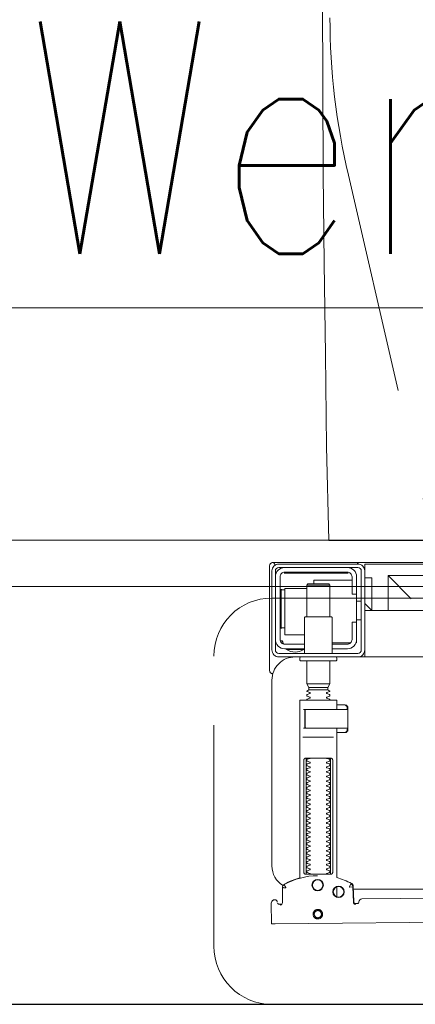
# Model space of a CAD drawing. Header units: metres. Extents: x 7408630 to 15602436, y 5561464 to 13303678.
# Tile 197 of 256: x 7413809 to 7413826, y 5566222 to 5566264. Entities that reach past the tile are written whole.
import ezdxf
from ezdxf.enums import TextEntityAlignment as Align

# ---------------------------------------------------------------- set-up
doc = ezdxf.new("R2010")
doc.units = ezdxf.units.M
doc.header["$MEASUREMENT"] = 0
doc.linetypes.add('CARKOVANA', pattern=[7.5, 5, -2.5])
doc.linetypes.add('HIDDEN2', pattern=[4.7625, 3.175, -1.5875])
for name, color, linetype, lineweight in [('!! 0_ Istn-sciany', 3, 'Continuous', 30), ('!! 0_Istn-went', 5, 'Continuous', 13), ('!! 0_Opis_pom', 9, 'Continuous', 13), ('!! 1_OPIS POM NOWE', 140, 'Continuous', 5), ('!! 2 ZABUDOWA GK-MDF', 54, 'Continuous', 13), ('!! 2_wypos-sanitarne', 240, 'Continuous', 9), ('Granica', 112, 'Continuous', 80)]:
    doc.layers.add(name, color=color, linetype=linetype, lineweight=lineweight)
doc.layers.add('!! 1_Wyburzenia', color=252, linetype='CARKOVANA', lineweight=13, true_color=0x696969)
doc.layers.add('!! 2_WYBURZENIA DO REMONTU', color=7, linetype='Continuous', lineweight=0, true_color=0x4d4d4d, plot=False)
doc.layers.add('!!_@ wypos sanit nd', color=7, linetype='Continuous', lineweight=0, plot=False)
doc.layers.add('Powierzchnia', color=140, linetype='Continuous', lineweight=5, plot=False)
doc.styles.add('ARCHETYP', font='romans.shx', dxfattribs={"height": 15})
doc.styles.add('ARIAL', font='tahoma.ttf')

# ---------------------------------------------------------------- blocks, each defined once
blk = doc.blocks.new('99400_TOP')
for points in [[(0.16424, 0.15596), (0.16327, 0.15595), (0.16304, 0.15592), (0.16283, 0.15584), (0.16262, 0.15571), (0.16265, 0.15575), (0.16259, 0.15555), (0.16257, 0.15535, -0.157432), (0.16238, 0.15476), (0.1621, 0.15436, -0.241147), (0.16129, 0.15393), (0.1115, 0.15346)], [(0.19647, 0.15658), (0.19626, 0.15656), (0.19605, 0.15648), (0.19585, 0.15635), (0.19566, 0.15614, 0.132231), (0.19551, 0.15564), (0.19546, 0.14909)], [(0.19768, 0.15528, 0.415336), (0.19869, 0.15429)], [(0.19885, 0.1543), (0.19898, 0.1543), (0.19913, 0.15431), (0.19927, 0.15434), (0.19941, 0.1544), (0.19953, 0.15447), (0.19965, 0.15456), (0.19975, 0.15466), (0.20007, 0.15512, 0.158481), (0.20026, 0.15571)], [(0.18031, 0.14393, 0.125713), (0.19466, 0.14774, 0.121439), (0.19519, 0.14823, -0.262119), (0.2, 0.13968), (0.2, 0.05968, -0.414214), (0.19, 0.04968), (0.18752, 0.04968, 0.405519), (0.188, 0.05018), (0.188, 0.05088, 0.414214), (0.1875, 0.05138), (0.1725, 0.05138, 0.414214), (0.172, 0.05088), (0.172, 0.05018, 0.405519), (0.17249, 0.04968, 0.001664), (0.15993, 0.04968)], [(0.172, 0.07232), (0.172, 0.06852, 0.414214), (0.1722, 0.06832), (0.18462, 0.06832), (0.1878, 0.06832, 0.414214), (0.188, 0.06852), (0.188, 0.14485), (0.18885, 0.1451), (0.18969, 0.14537), (0.19052, 0.14568), (0.19134, 0.146), (0.19215, 0.14635), (0.19295, 0.14672), (0.19374, 0.14712), (0.19456, 0.14756), (0.19465, 0.14762), (0.19473, 0.14768), (0.19481, 0.14775), (0.19488, 0.14782), (0.19495, 0.1479), (0.19502, 0.14799)], [(0.17647, 0.09332, 0.182836), (0.17637, 0.09341), (0.17515, 0.09381, 0.050055), (0.175, 0.09408), (0.175, 0.09436, 0.050055), (0.17515, 0.09462), (0.17637, 0.09503, 0.719897), (0.17637, 0.09541), (0.17515, 0.09581, 0.050055), (0.175, 0.09608), (0.175, 0.09636, 0.050055), (0.17515, 0.09662), (0.17637, 0.09703, 0.719897), (0.17637, 0.09741), (0.17515, 0.09781, 0.050055), (0.175, 0.09808), (0.175, 0.09836, 0.050055), (0.17515, 0.09862), (0.17637, 0.09903, 0.719897), (0.17637, 0.09941), (0.17515, 0.09981, 0.050055), (0.175, 0.10008), (0.175, 0.10036, 0.050055), (0.17515, 0.10062), (0.17637, 0.10103, 0.719897), (0.17637, 0.10141), (0.17515, 0.10181, 0.050055), (0.175, 0.10208), (0.175, 0.10236, 0.050055), (0.17515, 0.10262), (0.17637, 0.10303, 0.719897), (0.17637, 0.10341), (0.17515, 0.10381, 0.050055), (0.175, 0.10408), (0.175, 0.10436, 0.050055), (0.17515, 0.10462), (0.17637, 0.10503, 0.719897), (0.17637, 0.10541), (0.17515, 0.10581, 0.050055), (0.175, 0.10608), (0.175, 0.10636, 0.050055), (0.17515, 0.10662), (0.17637, 0.10703, 0.719897), (0.17637, 0.10741), (0.17515, 0.10781, 0.050055), (0.175, 0.10808), (0.175, 0.10836, 0.050055), (0.17515, 0.10862), (0.17637, 0.10903, 0.719897), (0.17637, 0.10941), (0.17515, 0.10981, 0.050055), (0.175, 0.11008), (0.175, 0.11036, 0.050055), (0.17515, 0.11062), (0.17637, 0.11103, 0.719897), (0.17637, 0.11141), (0.17515, 0.11181, 0.050055), (0.175, 0.11208), (0.175, 0.11236, 0.050055), (0.17515, 0.11262), (0.17637, 0.11303, 0.719897), (0.17637, 0.11341), (0.17515, 0.11381, 0.050055), (0.175, 0.11408), (0.175, 0.11436, 0.050055), (0.17515, 0.11462), (0.17637, 0.11503, 0.719897), (0.17637, 0.11541), (0.17515, 0.11581, 0.050055), (0.175, 0.11608), (0.175, 0.11636, 0.050055), (0.17515, 0.11662), (0.17637, 0.11703, 0.719897), (0.17637, 0.11741), (0.17515, 0.11781, 0.050055), (0.175, 0.11808), (0.175, 0.11836, 0.050055), (0.17515, 0.11862), (0.17637, 0.11903, 0.719897), (0.17637, 0.11941), (0.17515, 0.11981, 0.050055), (0.175, 0.12008), (0.175, 0.12036, 0.050055), (0.17515, 0.12062), (0.17637, 0.12103, 0.719897), (0.17637, 0.12141), (0.17515, 0.12181, 0.050055), (0.175, 0.12208), (0.175, 0.12236, 0.050055), (0.17515, 0.12262), (0.17637, 0.12303, 0.719897), (0.17637, 0.12341), (0.17515, 0.12381, 0.050055), (0.175, 0.12408), (0.175, 0.12436, 0.050055), (0.17515, 0.12462), (0.17637, 0.12503, 0.719897), (0.17637, 0.12541), (0.17515, 0.12581, 0.050055), (0.175, 0.12608), (0.175, 0.12636, 0.050055), (0.17515, 0.12662), (0.17637, 0.12703, 0.719897), (0.17637, 0.12741), (0.17515, 0.12781, 0.050055), (0.175, 0.12808), (0.175, 0.12836, 0.050055), (0.17515, 0.12862), (0.17637, 0.12903, 0.719897), (0.17637, 0.12941), (0.17515, 0.12981, 0.050055), (0.175, 0.13008), (0.175, 0.13036, 0.050055), (0.17515, 0.13062), (0.17637, 0.13103, 0.719897), (0.17637, 0.13141), (0.17515, 0.13181, 0.050055), (0.175, 0.13208), (0.175, 0.13236, 0.050055), (0.17515, 0.13262), (0.17637, 0.13303, 0.719897), (0.17637, 0.13341), (0.17515, 0.13381, 0.050055), (0.175, 0.13408), (0.175, 0.13436, 0.050055), (0.17515, 0.13462), (0.17637, 0.13503, 0.719897), (0.17637, 0.13541), (0.17515, 0.13581, 0.050055), (0.175, 0.13608), (0.175, 0.13636, 0.050055), (0.17515, 0.13662), (0.17637, 0.13703, 0.719897), (0.17637, 0.13741), (0.17515, 0.13781, 0.050055), (0.175, 0.13808), (0.175, 0.13836, 0.050055), (0.17515, 0.13862), (0.17637, 0.13903, 0.719897), (0.17637, 0.13941), (0.17515, 0.13981, 0.050055), (0.175, 0.14008), (0.175, 0.14036, 0.050055), (0.17515, 0.14062), (0.17637, 0.14103, 0.719897), (0.17637, 0.14141), (0.17515, 0.14181, 0.050055), (0.175, 0.14208), (0.175, 0.14236, 0.050055), (0.17515, 0.14262), (0.17637, 0.14303, 0.474594), (0.17647, 0.14332)], [(0.18353, 0.14332, 0.474594), (0.18364, 0.14303), (0.18486, 0.14262, 0.050055), (0.185, 0.14236), (0.185, 0.14208, 0.050055), (0.18486, 0.14181), (0.18364, 0.14141, 0.719897), (0.18364, 0.14103), (0.18486, 0.14062, 0.050055), (0.185, 0.14036), (0.185, 0.14008, 0.050055), (0.18486, 0.13981), (0.18364, 0.13941, 0.719897), (0.18364, 0.13903), (0.18486, 0.13862, 0.050055), (0.185, 0.13836), (0.185, 0.13808, 0.050055), (0.18486, 0.13781), (0.18364, 0.13741, 0.719897), (0.18364, 0.13703), (0.18486, 0.13662, 0.050055), (0.185, 0.13636), (0.185, 0.13608, 0.050055), (0.18486, 0.13581), (0.18364, 0.13541, 0.719897), (0.18364, 0.13503), (0.18486, 0.13462, 0.050055), (0.185, 0.13436), (0.185, 0.13408, 0.050055), (0.18486, 0.13381), (0.18364, 0.13341, 0.719897), (0.18364, 0.13303), (0.18486, 0.13262, 0.050055), (0.185, 0.13236), (0.185, 0.13208, 0.050055), (0.18486, 0.13181), (0.18364, 0.13141, 0.719897), (0.18364, 0.13103), (0.18486, 0.13062, 0.050055), (0.185, 0.13036), (0.185, 0.13008, 0.050055), (0.18486, 0.12981), (0.18364, 0.12941, 0.719897), (0.18364, 0.12903), (0.18486, 0.12862, 0.050055), (0.185, 0.12836), (0.185, 0.12808, 0.050055), (0.18486, 0.12781), (0.18364, 0.12741, 0.719897), (0.18364, 0.12703), (0.18486, 0.12662, 0.050055), (0.185, 0.12636), (0.185, 0.12608, 0.050055), (0.18486, 0.12581), (0.18364, 0.12541, 0.719897), (0.18364, 0.12503), (0.18486, 0.12462, 0.050055), (0.185, 0.12436), (0.185, 0.12408, 0.050055), (0.18486, 0.12381), (0.18364, 0.12341, 0.719897), (0.18364, 0.12303), (0.18486, 0.12262, 0.050055), (0.185, 0.12236), (0.185, 0.12208, 0.050055), (0.18486, 0.12181), (0.18364, 0.12141, 0.719897), (0.18364, 0.12103), (0.18486, 0.12062, 0.050055), (0.185, 0.12036), (0.185, 0.12008, 0.050055), (0.18486, 0.11981), (0.18364, 0.11941, 0.719897), (0.18364, 0.11903), (0.18486, 0.11862, 0.050055), (0.185, 0.11836), (0.185, 0.11808, 0.050055), (0.18486, 0.11781), (0.18364, 0.11741, 0.719897), (0.18364, 0.11703), (0.18486, 0.11662, 0.050055), (0.185, 0.11636), (0.185, 0.11608, 0.050055), (0.18486, 0.11581), (0.18364, 0.11541, 0.719897), (0.18364, 0.11503), (0.18486, 0.11462, 0.050055), (0.185, 0.11436), (0.185, 0.11408, 0.050055), (0.18486, 0.11381), (0.18364, 0.11341, 0.719897), (0.18364, 0.11303), (0.18486, 0.11262, 0.050055), (0.185, 0.11236), (0.185, 0.11208, 0.050055), (0.18486, 0.11181), (0.18364, 0.11141, 0.719897), (0.18364, 0.11103), (0.18486, 0.11062, 0.050055), (0.185, 0.11036), (0.185, 0.11008, 0.050055), (0.18486, 0.10981), (0.18364, 0.10941, 0.719897), (0.18364, 0.10903), (0.18486, 0.10862, 0.050055), (0.185, 0.10836), (0.185, 0.10808, 0.050055), (0.18486, 0.10781), (0.18364, 0.10741, 0.719897), (0.18364, 0.10703), (0.18486, 0.10662, 0.050055), (0.185, 0.10636), (0.185, 0.10608, 0.050055), (0.18486, 0.10581), (0.18364, 0.10541, 0.719897), (0.18364, 0.10503), (0.18486, 0.10462, 0.050055), (0.185, 0.10436), (0.185, 0.10408, 0.050055), (0.18486, 0.10381), (0.18364, 0.10341, 0.719897), (0.18364, 0.10303), (0.18486, 0.10262, 0.050055), (0.185, 0.10236), (0.185, 0.10208, 0.050055), (0.18486, 0.10181), (0.18364, 0.10141, 0.719897), (0.18364, 0.10103), (0.18486, 0.10062, 0.050055), (0.185, 0.10036), (0.185, 0.10008, 0.050055), (0.18486, 0.09981), (0.18364, 0.09941, 0.719897), (0.18364, 0.09903), (0.18486, 0.09862, 0.050055), (0.185, 0.09836), (0.185, 0.09808, 0.050055), (0.18486, 0.09781), (0.18364, 0.09741, 0.719897), (0.18364, 0.09703), (0.18486, 0.09662, 0.050055), (0.185, 0.09636), (0.185, 0.09608, 0.050055), (0.18486, 0.09581), (0.18364, 0.09541, 0.719897), (0.18364, 0.09503), (0.18486, 0.09462, 0.050055), (0.185, 0.09436), (0.185, 0.09408, 0.050055), (0.18486, 0.09381), (0.18364, 0.09341, 0.182836), (0.18353, 0.09332)], [(0.18575, 0.07252), (0.18575, 0.08011), (0.18572, 0.08022), (0.18564, 0.08029), (0.18555, 0.08032), (0.18565, 0.0803), (0.18573, 0.08024), (0.18577, 0.08014), (0.18577, 0.07252), (0.18574, 0.07241), (0.18567, 0.07234), (0.18547, 0.07232), (0.18558, 0.07237), (0.18564, 0.07252), (0.18564, 0.08012), (0.18557, 0.08027), (0.18547, 0.08032), (0.16743, 0.08032, 0.414214), (0.16723, 0.08012), (0.16723, 0.07252, 0.414214), (0.16743, 0.07232), (0.18547, 0.07232)], [(0.18556, 0.07232, 0.414213), (0.18576, 0.07252), (0.18575, 0.08011), (0.18575, 0.07252), (0.18572, 0.07241), (0.18565, 0.07234), (0.18555, 0.07232)], [(0.175, 0.06836), (0.175, 0.06812, -0.050055), (0.17515, 0.06786), (0.17636, 0.06745, -0.719897), (0.17636, 0.06707), (0.17515, 0.06666, -0.050055), (0.175, 0.0664), (0.175, 0.06612, -0.050055), (0.17515, 0.06586), (0.17636, 0.06545, -0.719897), (0.17636, 0.06507), (0.17515, 0.06466, -0.050055), (0.175, 0.0644), (0.1759, 0.06388), (0.1759, 0.06282), (0.175, 0.06126), (0.175, 0.05138)], [(0.185, 0.06836), (0.185, 0.06812, 0.050055), (0.18486, 0.06786), (0.18364, 0.06745, 0.719897), (0.18364, 0.06707), (0.18486, 0.06666, 0.050055), (0.185, 0.0664), (0.185, 0.06612, 0.050055), (0.18486, 0.06586), (0.18364, 0.06545, 0.719897), (0.18364, 0.06507), (0.18486, 0.06466, 0.050055), (0.185, 0.0644), (0.1841, 0.06388), (0.1841, 0.06282), (0.185, 0.06126), (0.185, 0.05138)], [(0.20011, 0.05684, 0.126559), (0.19962, 0.05693)], [(0.20099, 0.05547, 0.198909), (0.20055, 0.05654, 0.091301), (0.20011, 0.05684)], [(0.174, 0.04818), (0.174, 0.03288, 0.414214), (0.1745, 0.03238), (0.1855, 0.03238, 0.414214), (0.186, 0.03288), (0.186, 0.04818)], [(0.19375, 0.04656, 0.119096), (0.19, 0.04764, 0.119096), (0.18625, 0.04656)], [(0.16379, 0.04368), (0.1635, 0.04368), (0.1635, 0.04218, -0.414214), (0.1675, 0.04618), (0.174, 0.04618)], [(0.174, 0.04418), (0.1675, 0.04418, 0.414214), (0.1655, 0.04218), (0.1655, 0.03468), (0.1635, 0.03468), (0.1635, 0.01518, 0.414214), (0.1675, 0.01118)], [(0.1635, 0.02268), (0.1655, 0.02268), (0.1655, 0.01518, 0.414214), (0.1675, 0.01318), (0.1945, 0.01318, 0.414214), (0.1965, 0.01518), (0.1965, 0.04218, 0.414214), (0.1945, 0.04418), (0.186, 0.04418)], [(0.19375, 0.04618), (0.19375, 0.04656), (0.18625, 0.04656), (0.18625, 0.04618), (0.1945, 0.04618, -0.414214), (0.1985, 0.04218)], [(0.1945, 0.03721), (0.19515, 0.03722), (0.19542, 0.03722), (0.1956, 0.03722), (0.19567, 0.03722, 0.116465), (0.19589, 0.03728), (0.19601, 0.03733), (0.19601, 0.02063), (0.19589, 0.02068, 0.116465), (0.19567, 0.02074), (0.19542, 0.02074), (0.19515, 0.02074), (0.1945, 0.02075)], [(0.1945, 0.01118, 0.414214), (0.1985, 0.01518)], [(0.11124, 0.00968), (0.11142, 0.00944), (0.11165, 0.00925), (0.11192, 0.0091), (0.1122, 0.00901), (0.1125, 0.00898), (0.1623, 0.00898, 0.326231), (0.16325, 0.00968)], [(0.1987, 0.01002, 0.000114), (0.1987, 0.01002, 0.517015), (0.20003, 0.00909), (0.19993, 0.00905), (0.19983, 0.00903), (0.19971, 0.009), (0.19958, 0.00899), (0.19948, 0.00899), (0.19903, 0.00899), (0.19841, 0.00899), (0.19771, 0.00899), (0.16428, 0.00899), (0.16393, 0.00899), (0.16357, 0.00899), (0.16323, 0.00899), (0.16294, 0.00899), (0.16269, 0.00899), (0.16249, 0.00899), (0.16237, 0.00899)], [(0.20011, 0.00912, 0.091301), (0.20055, 0.00942, 0.198909), (0.20099, 0.01048)]]:
    blk.add_lwpolyline(points, format="xyb")
for points in [[(0.19864, 0.1647), (0.11173, 0.16387)], [(0.20013, 0.1647), (0.20026, 0.15571)], [(0.16386, 0.15607), (0.16409, 0.15602), (0.16425, 0.15596), (0.1644, 0.15586), (0.16453, 0.15574), (0.16463, 0.1556), (0.16471, 0.15544), (0.16476, 0.15527), (0.16478, 0.1551), (0.16496, 0.14854), (0.16497, 0.14842), (0.16498, 0.14832), (0.16501, 0.14822), (0.16503, 0.14812), (0.16507, 0.14802), (0.16511, 0.14793), (0.16516, 0.14784), (0.16521, 0.14775), (0.16528, 0.14767), (0.16535, 0.14758), (0.16542, 0.14751), (0.1655, 0.14744), (0.16558, 0.14737), (0.16567, 0.14731), (0.16576, 0.14726), (0.16651, 0.14688), (0.16727, 0.14651), (0.16803, 0.14617), (0.16881, 0.14585), (0.1696, 0.14555), (0.17039, 0.14527), (0.17119, 0.14502), (0.172, 0.14478), (0.172, 0.08032)], [(0.1651, 0.14871), (0.16492, 0.1553), (0.1649, 0.15547), (0.16485, 0.15563), (0.16478, 0.15579), (0.16468, 0.15592), (0.16455, 0.15604), (0.16441, 0.15614), (0.16425, 0.15621), (0.16409, 0.15626), (0.16391, 0.15627)], [(0.172, 0.15305), (0.172, 0.14874)], [(0.19757, 0.15573), (0.19749, 0.15586), (0.19739, 0.15598), (0.19727, 0.15608), (0.19713, 0.15617), (0.19698, 0.15623), (0.19683, 0.15626), (0.19667, 0.15627), (0.19577, 0.15626)], [(0.16493, 0.14968), (-0.16477, 0.14968)], [(0.17483, 0.14232), (0.17483, 0.09432)], [(0.18523, 0.09432), (0.18523, 0.14232)], [(0.16732, 0.08028), (0.16732, 0.08144), (0.16736, 0.08156), (0.16746, 0.08164), (0.16767, 0.08169)], [(0.16751, 0.08053), (0.16754, 0.08079), (0.16766, 0.08132)], [(0.16811, 0.08203), (0.16776, 0.08162), (0.16776, 0.08196), (0.16779, 0.08207), (0.16786, 0.08214), (0.16797, 0.08218), (0.1681, 0.08219), (0.16822, 0.08219), (0.16842, 0.08221), (0.16887, 0.08232), (0.172, 0.08232)], [(0.16848, 0.08224), (0.16856, 0.0823), (0.16876, 0.08232)], [(0.18662, 0.08432), (0.17345, 0.08432)], [(0.17371, 0.08032), (0.18481, 0.08032), (0.18637, 0.08032)], [(0.16767, 0.07094), (0.16756, 0.07096), (0.16746, 0.07099), (0.16737, 0.07106), (0.16732, 0.0712), (0.16732, 0.07235)], [(0.18558, 0.07232), (0.18637, 0.07232)], [(0.16766, 0.07131), (0.16754, 0.07185), (0.16751, 0.0721)], [(0.172, 0.07032), (0.16887, 0.07032), (0.16842, 0.07042), (0.16831, 0.07044), (0.1682, 0.07044), (0.16806, 0.07045), (0.16795, 0.07046), (0.16783, 0.07052), (0.16776, 0.07067), (0.16776, 0.07101), (0.16811, 0.07061)], [(0.16876, 0.07032), (0.16866, 0.07032), (0.16848, 0.0704)], [(0.1759, 0.06388), (0.1841, 0.06388)], [(0.185, 0.06126), (0.175, 0.06126)], [(0.1841, 0.06282), (0.1759, 0.06282)], [(0.19963, 0.05696), (0.19976, 0.05695), (0.19988, 0.05692), (0.20001, 0.05688)], [(0.20099, 0.05547), (0.20099, 0.01048)], [(-0.16, 0.04668), (-0.16, 0.04968), (0.16, 0.04968), (0.16, 0.04668)], [(0.16, 0.03368), (0.16, 0.04568)], [(0.174, 0.04368), (0.16618, 0.04368)], [(0.167, 0.04412), (0.16693, 0.04403), (0.16687, 0.04393), (0.16681, 0.04381), (0.16675, 0.04368)], [(0.19499, 0.04412), (0.19506, 0.04404), (0.19512, 0.04395), (0.19517, 0.04385), (0.19521, 0.04376), (0.19525, 0.04365), (0.19528, 0.04355), (0.19531, 0.04344), (0.19533, 0.04333), (0.19535, 0.04322), (0.19537, 0.04311), (0.19538, 0.04301), (0.19539, 0.04291), (0.19538, 0.04281), (0.19547, 0.04278), (0.19557, 0.04278), (0.19568, 0.04278), (0.19578, 0.04278), (0.19589, 0.04278), (0.19613, 0.04278), (0.19616, 0.04288), (0.19615, 0.04299), (0.19613, 0.04311), (0.19609, 0.04324), (0.19605, 0.04336), (0.19594, 0.04357)], [(0.1635, 0.03468), (0.1635, 0.04218)], [(0.186, 0.04018), (0.1945, 0.04018), (0.1945, 0.02018), (0.185, 0.02018)], [(0.19591, 0.03729), (0.19602, 0.03729), (0.19616, 0.03729), (0.19632, 0.03729), (0.1965, 0.03729)], [(0.1615, 0.03368), (0.1635, 0.03368)], [(0.175, 0.03238), (0.175, 0.01872), (0.1755, 0.01822), (0.1845, 0.01822), (0.185, 0.01872), (0.185, 0.03238)], [(0.16, 0.02668), (0.157, 0.02968), (0.16, 0.02968), (-0.16, 0.02968), (-0.157, 0.02968), (-0.16, 0.02668)], [(0.11153, 0.02968), (0.11153, 0.01468), (0.15, 0.01468)], [(0.14, 0.02468), (0.15, 0.01468), (0.15, 0.02968)], [(0.16, 0.01568), (0.157, 0.01568), (0.157, 0.02968)], [(0.1615, 0.02568), (0.1635, 0.02568)], [(0.1655, 0.01668), (0.182, 0.01668), (0.182, 0.01822)], [(0.185, 0.01872), (0.175, 0.01872)], [(0.1965, 0.02067), (0.19632, 0.02067), (0.19616, 0.02067), (0.19602, 0.02067), (0.19591, 0.02067)], [(0.16722, 0.01368), (0.19467, 0.01368), (0.19478, 0.01368)], [(0.17, 0.01318), (0.17, 0.01368)], [(0.174, 0.01318), (0.174, 0.01368)], [(0.16, 0.01268), (0.16, 0.00968), (0.03305, 0.00968)]]:
    blk.add_lwpolyline(points)
for points in [[(0.18024, 0.15848), (0.18044, 0.15849), (0.18064, 0.15852), (0.18084, 0.15857), (0.18103, 0.15864), (0.18121, 0.15873), (0.18138, 0.15883), (0.18154, 0.15895), (0.18168, 0.15909), (0.18182, 0.15924), (0.18194, 0.1594), (0.18204, 0.15958), (0.18212, 0.15976), (0.18219, 0.15995), (0.18224, 0.16014), (0.18226, 0.16034), (0.18227, 0.16054), (0.18226, 0.16075), (0.18223, 0.16094), (0.18218, 0.16114), (0.18211, 0.16133), (0.18202, 0.16151), (0.18191, 0.16168), (0.18179, 0.16184), (0.18166, 0.16199), (0.18151, 0.16212), (0.18134, 0.16224), (0.18117, 0.16234), (0.18099, 0.16242), (0.1808, 0.16249), (0.1806, 0.16254), (0.1804, 0.16256), (0.1802, 0.16257), (0.18, 0.16256), (0.1798, 0.16253), (0.17961, 0.16248), (0.17942, 0.16241), (0.17924, 0.16232), (0.17907, 0.16222), (0.17891, 0.1621), (0.17876, 0.16196), (0.17863, 0.16181), (0.17851, 0.16165), (0.17841, 0.16147), (0.17832, 0.16129), (0.17826, 0.1611), (0.17821, 0.1609), (0.17818, 0.16071), (0.17818, 0.1605), (0.17819, 0.1603), (0.17822, 0.16011), (0.17827, 0.15991), (0.17834, 0.15972), (0.17843, 0.15954), (0.17853, 0.15937), (0.17865, 0.15921), (0.17879, 0.15906), (0.17894, 0.15893), (0.1791, 0.15881), (0.17928, 0.15871), (0.17946, 0.15863), (0.17965, 0.15856), (0.17984, 0.15851), (0.18004, 0.15849)], [(0.18024, 0.15897), (0.18039, 0.15898), (0.18054, 0.159), (0.18068, 0.15904), (0.18083, 0.15909), (0.18096, 0.15916), (0.18109, 0.15924), (0.18121, 0.15933), (0.18133, 0.15943), (0.18143, 0.15955), (0.18152, 0.15967), (0.18159, 0.1598), (0.18166, 0.15994), (0.18171, 0.16008), (0.18174, 0.16023), (0.18176, 0.16038), (0.18177, 0.16053), (0.18176, 0.16068), (0.18174, 0.16084), (0.1817, 0.16098), (0.18165, 0.16113), (0.18158, 0.16126), (0.1815, 0.16139), (0.18141, 0.16151), (0.1813, 0.16162), (0.18119, 0.16173), (0.18107, 0.16182), (0.18094, 0.16189), (0.1808, 0.16196), (0.18066, 0.16201), (0.18051, 0.16204), (0.18036, 0.16206), (0.18021, 0.16207), (0.18005, 0.16206), (0.1799, 0.16204), (0.17976, 0.162), (0.17961, 0.16194), (0.17948, 0.16188), (0.17935, 0.1618), (0.17923, 0.16171), (0.17911, 0.1616), (0.17901, 0.16149), (0.17892, 0.16137), (0.17885, 0.16124), (0.17878, 0.1611), (0.17873, 0.16095), (0.1787, 0.16081), (0.17868, 0.16066), (0.17867, 0.1605), (0.17868, 0.16035), (0.1787, 0.1602), (0.17874, 0.16005), (0.17879, 0.15991), (0.17886, 0.15977), (0.17894, 0.15964), (0.17903, 0.15952), (0.17914, 0.15941), (0.17925, 0.15931), (0.17937, 0.15922), (0.1795, 0.15914), (0.17964, 0.15908), (0.17978, 0.15903), (0.17993, 0.159), (0.18008, 0.15897)], [(0.16587, 0.14754), (0.16582, 0.14756), (0.16577, 0.1476), (0.16573, 0.14763), (0.16568, 0.14767), (0.16563, 0.14771), (0.16558, 0.14776), (0.16553, 0.14781), (0.16549, 0.14786), (0.16544, 0.14791), (0.1654, 0.14797), (0.16536, 0.14803), (0.16533, 0.14809), (0.16529, 0.14815), (0.16526, 0.14821), (0.16524, 0.14828), (0.16521, 0.14834), (0.16519, 0.14841), (0.16517, 0.14847), (0.16516, 0.14854), (0.16515, 0.1486), (0.16514, 0.14866), (0.16513, 0.14872), (0.16513, 0.14877), (0.16518, 0.14879), (0.16643, 0.14884), (0.16648, 0.14884), (0.16654, 0.14884), (0.16659, 0.14886), (0.16664, 0.14883), (0.16661, 0.14879), (0.16658, 0.14874), (0.16656, 0.14869), (0.16653, 0.14863), (0.16594, 0.14754)], [(0.18533, 0.14332), (0.18542, 0.14331), (0.1855, 0.1433), (0.18559, 0.14329), (0.18567, 0.14326), (0.18575, 0.14323), (0.18583, 0.14319), (0.18591, 0.14314), (0.18598, 0.14308), (0.18604, 0.14302), (0.1861, 0.14294), (0.18615, 0.14286), (0.18619, 0.14276), (0.18623, 0.14266), (0.18626, 0.14255), (0.18627, 0.14243), (0.18628, 0.14232), (0.18628, 0.09432), (0.18627, 0.0942), (0.18626, 0.09409), (0.18623, 0.09398), (0.18619, 0.09387), (0.18615, 0.09378), (0.1861, 0.09369), (0.18604, 0.09362), (0.18598, 0.09355), (0.18591, 0.09349), (0.18583, 0.09344), (0.18575, 0.0934), (0.18567, 0.09337), (0.18559, 0.09335), (0.1855, 0.09333), (0.18542, 0.09332), (0.18533, 0.09332), (0.17475, 0.09332), (0.17466, 0.09332), (0.17457, 0.09333), (0.17449, 0.09335), (0.1744, 0.09337), (0.17432, 0.0934), (0.17424, 0.09344), (0.17416, 0.09349), (0.17409, 0.09355), (0.17403, 0.09362), (0.17397, 0.09369), (0.17392, 0.09378), (0.17387, 0.09387), (0.17384, 0.09398), (0.17381, 0.09409), (0.17379, 0.0942), (0.17379, 0.09432), (0.17379, 0.14232), (0.17379, 0.14243), (0.17381, 0.14255), (0.17384, 0.14266), (0.17387, 0.14276), (0.17392, 0.14286), (0.17397, 0.14294), (0.17403, 0.14302), (0.17409, 0.14308), (0.17416, 0.14314), (0.17424, 0.14319), (0.17432, 0.14323), (0.1744, 0.14326), (0.17449, 0.14329), (0.17457, 0.1433), (0.17466, 0.14331), (0.17475, 0.14332)]]:
    blk.add_lwpolyline(points, close=True)
for points in [[(0.19546, 0.14908), (0.19546, 0.14908), (0.19546, 0.14908), (0.19546, 0.14909), (0.19546, 0.14909), (0.19546, 0.14909), (0.19546, 0.14909), (0.19546, 0.14909), (0.19546, 0.14909), (0.19546, 0.14909), (0.19546, 0.14909), (0.19546, 0.14909), (0.19546, 0.14909), (0.19546, 0.14909), (0.19546, 0.14909), (0.19546, 0.14909), (0.19546, 0.14909), (0.19546, 0.14909), (0.19546, 0.14909), (0.19546, 0.14909), (0.19546, 0.14908), (0.19546, 0.14908), (0.19546, 0.14908), (0.19546, 0.14908), (0.19546, 0.14908), (0.19546, 0.14908), (0.19546, 0.14908), (0.19546, 0.14908), (0.19546, 0.14908), (0.19546, 0.14908), (0.19546, 0.14908), (0.19546, 0.14908), (0.19546, 0.14908), (0.19546, 0.14908), (0.19546, 0.14908), (0.19546, 0.14908), (0.19546, 0.14908), (0.19546, 0.14909), (0.19545, 0.14909), (0.19545, 0.14909), (0.19545, 0.14909), (0.19545, 0.14909), (0.19545, 0.14909), (0.19545, 0.14909), (0.19545, 0.14909), (0.19545, 0.14909), (0.19544, 0.14909), (0.19544, 0.14908), (0.19544, 0.14908), (0.19544, 0.14908), (0.19544, 0.14908), (0.19543, 0.14908), (0.19543, 0.14908), (0.19543, 0.14908), (0.19543, 0.14908), (0.19543, 0.14908), (0.19543, 0.14908), (0.19543, 0.14908), (0.19542, 0.14908), (0.19542, 0.14908), (0.19542, 0.14908), (0.19542, 0.14908), (0.19542, 0.14908), (0.19541, 0.14908), (0.19541, 0.14908), (0.19541, 0.14908), (0.19541, 0.14908), (0.19541, 0.14908), (0.1954, 0.14908), (0.1954, 0.14908), (0.1954, 0.14908), (0.19539, 0.14908), (0.19539, 0.14908), (0.19538, 0.14909), (0.19537, 0.14909), (0.19537, 0.14909), (0.19536, 0.14909), (0.19536, 0.14909), (0.19536, 0.14909), (0.19535, 0.14909), (0.19535, 0.14909), (0.19534, 0.14909), (0.19534, 0.14909), (0.19533, 0.14909), (0.19533, 0.14909), (0.19532, 0.14909), (0.19531, 0.14909), (0.19531, 0.14909), (0.1953, 0.14909), (0.19529, 0.14909), (0.19529, 0.14909), (0.19528, 0.14909), (0.19527, 0.14909), (0.19527, 0.14909), (0.19526, 0.14909), (0.19525, 0.14909), (0.19524, 0.14909), (0.19524, 0.14909), (0.19523, 0.14909), (0.19522, 0.14909), (0.19521, 0.14909), (0.1952, 0.14909), (0.19519, 0.14909), (0.19518, 0.14909), (0.19517, 0.14909), (0.19516, 0.14909), (0.19516, 0.14909), (0.19515, 0.14909), (0.19514, 0.14909), (0.19513, 0.14909), (0.19512, 0.14909), (0.19511, 0.14909), (0.1951, 0.14909), (0.19508, 0.14909), (0.19507, 0.14909), (0.19506, 0.14909), (0.19505, 0.14909), (0.19504, 0.14909), (0.19503, 0.14909), (0.19502, 0.14909), (0.19501, 0.14909), (0.195, 0.14909), (0.19499, 0.14909), (0.19497, 0.14909), (0.19496, 0.14909), (0.19495, 0.14909), (0.19494, 0.1491), (0.19493, 0.1491), (0.19491, 0.1491), (0.1949, 0.1491), (0.19489, 0.1491), (0.19488, 0.1491), (0.19486, 0.1491), (0.19485, 0.1491), (0.19484, 0.1491), (0.19483, 0.1491), (0.19481, 0.1491), (0.19469, 0.1491), (0.19464, 0.1491), (0.19459, 0.1491), (0.19456, 0.1491), (0.19453, 0.1491), (0.19451, 0.1491), (0.19448, 0.1491), (0.19446, 0.1491), (0.19443, 0.1491), (0.19441, 0.1491), (0.19438, 0.1491), (0.19435, 0.1491), (0.19433, 0.1491), (0.19431, 0.1491), (0.19428, 0.1491), (0.19427, 0.1491), (0.19426, 0.1491), (0.19423, 0.1491), (0.19422, 0.1491), (0.19421, 0.1491), (0.1942, 0.1491), (0.19418, 0.1491), (0.19418, 0.1491), (0.19417, 0.1491), (0.19417, 0.1491), (0.19416, 0.1491), (0.19416, 0.1491), (0.19415, 0.14911), (0.19414, 0.14911), (0.19414, 0.14911), (0.19413, 0.14911), (0.19413, 0.14911), (0.19412, 0.14911), (0.19412, 0.14911), (0.19412, 0.14911), (0.19411, 0.14911), (0.19411, 0.1491), (0.1941, 0.1491), (0.1941, 0.1491), (0.1941, 0.1491), (0.19409, 0.1491), (0.19409, 0.1491), (0.19409, 0.1491), (0.19409, 0.1491), (0.19408, 0.1491), (0.19408, 0.1491), (0.19408, 0.1491), (0.19407, 0.1491), (0.19407, 0.1491), (0.19406, 0.1491), (0.19406, 0.1491), (0.19406, 0.1491), (0.19406, 0.1491), (0.19405, 0.1491), (0.19405, 0.1491), (0.19405, 0.1491), (0.19405, 0.14911), (0.19404, 0.14911), (0.19404, 0.14911), (0.19404, 0.14911), (0.19403, 0.14911), (0.19403, 0.14911), (0.19402, 0.14912), (0.19402, 0.14912), (0.19402, 0.14912), (0.19401, 0.14912), (0.19401, 0.14912), (0.19401, 0.14912), (0.194, 0.14912), (0.194, 0.14912), (0.194, 0.14912), (0.194, 0.14912), (0.194, 0.14912), (0.194, 0.14912), (0.194, 0.14912), (0.19399, 0.14912), (0.19399, 0.14912), (0.19399, 0.14912), (0.19399, 0.14912), (0.19399, 0.14912), (0.19399, 0.14912), (0.19398, 0.14912), (0.19398, 0.14912), (0.19398, 0.14911), (0.19398, 0.14911), (0.19398, 0.14911), (0.19398, 0.14911), (0.19397, 0.14911), (0.19397, 0.14911), (0.19397, 0.1491), (0.19397, 0.1491), (0.19397, 0.1491), (0.19397, 0.1491), (0.19397, 0.1491), (0.19397, 0.14909), (0.19397, 0.14909), (0.19397, 0.14909), (0.19397, 0.14909), (0.19397, 0.14908), (0.19397, 0.14908), (0.19397, 0.14908), (0.19397, 0.14908), (0.19397, 0.14908), (0.19397, 0.14907), (0.19397, 0.14907), (0.19397, 0.14907), (0.19397, 0.14907), (0.19397, 0.14907), (0.19398, 0.14906), (0.19398, 0.14906), (0.19398, 0.14906), (0.19398, 0.14906), (0.19398, 0.14906), (0.19398, 0.14905), (0.19399, 0.14905), (0.19399, 0.14905), (0.19399, 0.14905), (0.194, 0.14904), (0.194, 0.14904), (0.19401, 0.14903), (0.19401, 0.14903), (0.19401, 0.14903), (0.19402, 0.14902), (0.19402, 0.14902), (0.19402, 0.14902), (0.19403, 0.14901), (0.19403, 0.14901), (0.19403, 0.14901), (0.19403, 0.149), (0.19403, 0.149), (0.19403, 0.149), (0.19404, 0.14899), (0.19404, 0.14899), (0.19404, 0.14899), (0.19404, 0.14899), (0.19404, 0.14898), (0.19404, 0.14898), (0.19404, 0.14898), (0.19405, 0.14897), (0.19405, 0.14897), (0.19405, 0.14897), (0.19405, 0.14896), (0.19405, 0.14896), (0.19406, 0.14895), (0.19406, 0.14895), (0.19406, 0.14895), (0.19406, 0.14894), (0.19407, 0.14894), (0.19407, 0.14893), (0.19407, 0.14893), (0.19408, 0.14892), (0.19408, 0.14891), (0.19409, 0.1489), (0.19409, 0.14889), (0.1941, 0.14888), (0.1941, 0.14887), (0.19411, 0.14886), (0.19412, 0.14884), (0.19414, 0.14881), (0.19416, 0.14877), (0.19418, 0.14873), (0.19419, 0.14871), (0.1942, 0.1487), (0.19421, 0.14868), (0.19422, 0.14866), (0.19423, 0.14864), (0.19434, 0.14845), (0.19435, 0.14844), (0.19435, 0.14842), (0.19436, 0.1484), (0.19437, 0.14839), (0.19438, 0.14837), (0.19439, 0.14836), (0.1944, 0.14834), (0.19441, 0.14832), (0.19441, 0.14831), (0.19442, 0.14829), (0.19443, 0.14828), (0.19444, 0.14826), (0.19445, 0.14825), (0.19446, 0.14823), (0.19446, 0.14822), (0.19447, 0.14821), (0.19448, 0.14819), (0.19449, 0.14818), (0.19449, 0.14816), (0.1945, 0.14815), (0.19451, 0.14814), (0.19452, 0.14813), (0.19452, 0.14811), (0.19453, 0.1481), (0.19454, 0.14809), (0.19454, 0.14808), (0.19455, 0.14806), (0.19456, 0.14805), (0.19456, 0.14804), (0.19457, 0.14803), (0.19457, 0.14802), (0.19458, 0.14801), (0.19458, 0.148), (0.19459, 0.14799), (0.1946, 0.14798), (0.1946, 0.14797), (0.19461, 0.14796), (0.19461, 0.14795), (0.19462, 0.14794), (0.19462, 0.14793), (0.19463, 0.14792), (0.19463, 0.14791), (0.19463, 0.1479), (0.19464, 0.1479), (0.19464, 0.14789), (0.19465, 0.14788), (0.19465, 0.14787), (0.19465, 0.14787), (0.19466, 0.14786), (0.19466, 0.14785), (0.19466, 0.14785), (0.19467, 0.14784), (0.19467, 0.14784), (0.19467, 0.14783), (0.19468, 0.14783), (0.19468, 0.14782), (0.19468, 0.14782), (0.19468, 0.14782), (0.19468, 0.14781), (0.19468, 0.14781), (0.19468, 0.14781), (0.19468, 0.14781), (0.19469, 0.14781), (0.19469, 0.1478), (0.19469, 0.1478), (0.19469, 0.1478), (0.19469, 0.1478), (0.19469, 0.1478), (0.19469, 0.1478), (0.19469, 0.1478), (0.19469, 0.14779), (0.19469, 0.14779), (0.19469, 0.14779), (0.19469, 0.14779), (0.19469, 0.14779), (0.19469, 0.14779), (0.19469, 0.14779), (0.19469, 0.14779), (0.19469, 0.14779), (0.19469, 0.14779), (0.19469, 0.14779), (0.19469, 0.14779), (0.19469, 0.14779), (0.19469, 0.14779), (0.19469, 0.14779), (0.19469, 0.14779), (0.19469, 0.14778), (0.19469, 0.14778), (0.19469, 0.14778), (0.19469, 0.14778), (0.19469, 0.14778), (0.19469, 0.14778), (0.19469, 0.14778), (0.19469, 0.14778), (0.19469, 0.14778), (0.19469, 0.14778), (0.19469, 0.14778), (0.19469, 0.14778), (0.19469, 0.14778), (0.19469, 0.14778), (0.19469, 0.14778), (0.19469, 0.14778), (0.19469, 0.14778), (0.19469, 0.14778), (0.19469, 0.14778), (0.19469, 0.14778), (0.19469, 0.14778), (0.19469, 0.14778), (0.19469, 0.14778), (0.19469, 0.14778), (0.1947, 0.14778, 0.269557)], [(0.16, 0.01268), (0.16, 0.04668, -0.414214), (0.163, 0.04968), (0.197, 0.04968, -0.414214), (0.2, 0.04668), (0.2, 0.01268, -0.414214), (0.197, 0.00968), (0.163, 0.00968, -0.414214)], [(0.1985, 0.04668), (0.1985, 0.01268, -0.414214), (0.197, 0.01118), (0.163, 0.01118, -0.414214), (0.1615, 0.01268), (0.1615, 0.04668, -0.414214), (0.163, 0.04818), (0.197, 0.04818, -0.414214)]]:
    blk.add_lwpolyline(points, format="xyb", close=True)
for centre, radius in [((0.17129, 0.1509), 0.00247), ((0.17129, 0.15089), 0.00227), ((0.18031, 0.14798), 0.00247), ((0.18031, 0.14798), 0.00227)]:
    blk.add_circle(centre, radius)
for centre, major_axis, ratio, start_param, end_param in [((0.19863, 0.16469), (0.0015, 0.00001), 0.008666, 0.000034, 1.564556), ((0.16326, 0.15695), (0.00001, -0.001), 0.006244, 0, 0.008667), ((0.19846, 0.15618), (-0.000892, -0.000453), 0.001081, 6.273741, 6.283185), ((0.19868, 0.15529), (-0.001, -0.00001), 0.00236, 6.276941, 6.283185), ((0.19849, 0.1543), (0.000501, 0.000005), 0.008666, 5.12776, 5.491123), ((0.19868, 0.15529), (0.000013, -0.001), 0.403131, 6.273715, 6.283185), ((0.19883, 0.1553), (0.000018, -0.001), 0.702652, 6.271005, 6.283185), ((0.19876, 0.15569), (0.0015, 0.00002), 0.011557, 6.27692, 6.283202), ((0.17484, 0.14232), (0, 0.001), 0.006244, 0, 1.570796), ((0.18031, 0.14443), (0.000005, -0.0005), 0.006244, 0, 0.008667), ((0.18524, 0.14232), (0, -0.001), 0.006244, 3.141593, 4.712389), ((0.17484, 0.09432), (0, -0.001), 0.006244, 4.712389, 6.283185), ((0.18524, 0.09432), (0, -0.001), 0.006244, 4.712389, 6.283185), ((0.16768, 0.08149), (-0.000013, 0.0002), 0.199357, 6.276703, 6.276744), ((0.16768, 0.07114), (-0.000013, -0.0002), 0.199357, 0.006339, 0.00638)]:
    blk.add_ellipse(centre, major_axis=major_axis, ratio=ratio, start_param=start_param, end_param=end_param)
blk = doc.blocks.new('A$Cff2eaf8b')
blk.add_blockref('99400_TOP', (0, -0.08218))
blk = doc.blocks.new('A$C6ce7c513')
at = {"lineweight": 0}
for points in [[(0.17819, -0.23404), (0.17794, -0.15833), (0.17745, -0.11986), (0.17695, -0.08064), (0.17646, -0.04094), (0.17548, -0.00049)], [(-0.17548, -0.00049), (0.17547, -0.00049)]]:
    blk.add_lwpolyline(points, dxfattribs=at)
blk = doc.blocks.new('A$C9c944097')
at = {"layer": '!! 0_ Istn-sciany'}
blk.add_lwpolyline([(3093.5, -1035.47213), (3177.5, -1035.47213)], dxfattribs=at)
at = {"layer": '!! 0_Istn-went'}
blk.add_lwpolyline([(3136.2068, -1005.47213), (3096.16027, -1005.47213)], dxfattribs=at)
at = {"layer": '!! 1_Wyburzenia', "linetype": 'HIDDEN2', "ltscale": 3}
for p, q in [((3117.5, -1017.97213), (3157.5, -1017.97213)), ((3115, -1032.97213), (3115, -1020.47213)), ((3157.5, -1035.47213), (3117.5, -1035.47213))]:
    blk.add_line(p, q, dxfattribs=at)
for centre, start, end in [((3117.5, -1020.47213), 90, 180), ((3117.5, -1032.97213), 180, 270)]:
    blk.add_arc(centre, 2.5, start, end, dxfattribs=at)
at = {"layer": '!! 2 ZABUDOWA GK-MDF'}
for points in [[(3093.5, -1015.47213), (3177.5, -1015.47213)], [(3093.5, -1017.47213), (3177.5, -1017.47213)]]:
    blk.add_lwpolyline(points, dxfattribs=at)
at = {"layer": '!! 2_WYBURZENIA DO REMONTU', "linetype": 'HIDDEN2', "ltscale": 3}
blk.add_line((3120.79284, -999.75568), (3124.42653, -1015.48909), dxfattribs=at)
blk.add_arc((3149.41659, -992.97213), 29.41659, 180, 193.332578, dxfattribs=at)
at = {"layer": 'Powierzchnia'}
blk.add_lwpolyline([(3177.5, -873.47213), (3067.5, -873.47213), (3067.5, -1035.47213), (3177.5, -1035.47213)], close=True, dxfattribs=at)
at = {"layer": '!! 2_wypos-sanitarne', "xscale": 100, "yscale": 100, "zscale": 100, "rotation": 180}
blk.add_blockref('A$C6ce7c513', (3137.49983, -1015.53809), dxfattribs=at)
at = {"layer": '!!_@ wypos sanit nd', "xscale": 100, "yscale": 100, "zscale": 100, "rotation": 180}
blk.add_blockref('A$Cff2eaf8b', (3137.49983, -1023.75609), dxfattribs=at)
at = {"layer": '!! 0_Istn-went', "style": 'ARCHETYP', "width": 0.8}
blk.add_text('Went', height=10, rotation=360, dxfattribs=at).set_placement((3106.83003, -1003.1419))
at = {"layer": '!! 0_Opis_pom', "ltscale": 0.7, "style": 'ARIAL'}
for tag, p in [('B2,14', (2497.12282, -23.97252)), ('B2,12', (1965.56932, -35.77631)), ('B2,11', (1692.08817, -60.77765)), ('B2,16', (3818.15438, -63.71828)), ('B2,19.1', (5324.74708, -87.92078)), ('B2,17', (4129.82322, -93.25972)), ('B2,15', (3189.46558, -109.69496)), ('B2,10', (1351.71035, -111.25665)), ('B2,13', (2272.99389, -121.89624)), ('A2,5', (1075.52681, -127.78965)), ('B2,18', (4545.51277, -234.12017)), ('B2,19', (5775.76711, -239.42159)), ('A2,4', (318.83322, -329.3265)), ('A2.1', (994.53557, -353.44633)), ('B2.7', (3171.3557, -458.01164)), ('B2.2', (3599.26223, -690.3637)), ('A2.2', (994.53557, -692.67095)), ('B2,21', (4593.23787, -912.69388)), ('B2,9', (1798.58924, -939.09545)), ('A2.3', (455.44717, -940.66614)), ('B2,4', (3116.67143, -940.65712)), ('B2,3', (3297.35823, -941.16418)), ('B2,8', (2517.28573, -960.07338)), ('B2,20', (5834.09772, -965.70749)), ('B2.1', (3927.81794, -970.24709)), ('B2,5', (3309.56672, -1129.12418)), ('B2,6', (3122.36837, -1171.43557)), ('C2,2', (3435.86614, -1487.77973)), ('C2,1', (3957.73656, -2408.10352)), ('C2,3', (3457.72791, -2555.15039)), ('D1,1', (2554.19917, -3205.91504)), ('C2,4', (3866.78124, -3285.77383)), ('D1,4', (1780.27581, -3366.18103)), ('D1,6', (1380.86316, -3373.10994)), ('D1,3', (2098.36626, -3546.18257)), ('C2,5', (3178.15957, -3610.67242)), ('D1,5', (1914.6928, -3621.18339)), ('D1,2', (2201.15492, -3794.18451)), ('D1,7', (477.95048, -4408.76849)), ('D1,8', (338.43039, -4834.32895))]:
    blk.add_attdef(tag, text='', height=11.968, dxfattribs=at).set_placement(p, align=Align.MIDDLE_CENTER)
at = {"layer": '!! 1_OPIS POM NOWE', "style": 'ARIAL'}
for tag, p in [('C2.5B', (3593.7377, -3168.5911)), ('C2,5C', (3526.78796, -3281.02046)), ('C2.4', (3997.15534, -3347.99835)), ('E2,2', (2945.33506, -3413.31629)), ('C2,5A', (3566.4961, -3615.37865)), ('E2.9', (3984.52714, -3783.77287)), ('E2.7', (4645.53364, -3784.14655)), ('D1,2', (2903.25587, -3794.18451)), ('E2.2', (3405.83089, -4049.74196)), ('E2.8', (4380.36687, -4058.97571)), ('E2.6', (5154.87983, -4066.29138)), ('E2.1', (4427.07303, -4318.94156)), ('E2,3', (3401.59976, -4465.83792)), ('E2.4', (3758.95342, -4705.0924)), ('E2.5', (5238.11734, -4786.79525))]:
    blk.add_attdef(tag, text='', height=11.968, dxfattribs=at).set_placement(p, align=Align.MIDDLE_CENTER)

msp = doc.modelspace()

# ---------------------------------------------------------------- block references
at = {"layer": 'Granica'}
msp.add_blockref('A$C9c944097', (7410702.59401, 5567256.9858), dxfattribs=at)

doc.saveas('drawing.dxf')
